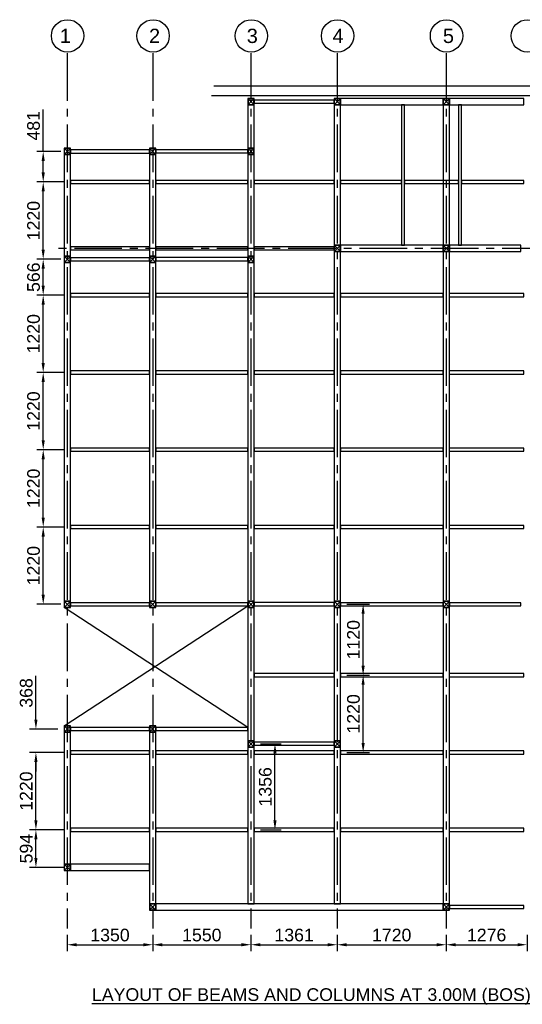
# Model space of a CAD drawing. Header units: inches. Extents: x -1008743 to -388065, y -1380311 to -642022.
# Tile 1 of 85: x -1008716 to -1000785, y -1380311 to -1364771. Entities that reach past the tile are written whole.
import ezdxf

# ---------------------------------------------------------------- set-up
doc = ezdxf.new("R2010")
doc.units = ezdxf.units.IN
doc.header["$LTSCALE"] = 1000
doc.header["$MEASUREMENT"] = 0
doc.header["$PDMODE"] = 35
doc.linetypes.add('CENTER2', pattern=[1.125, 0.75, -0.125, 0.125, -0.125])
doc.styles.add('ARIAL', font='arial.ttf')
doc.styles.add('C-ARIAL', font='arial.ttf')
doc.dimstyles.new('S-50', dxfattribs={"dimtxt": 200, "dimasz": 150, "dimexe": 100, "dimexo": 100, "dimgap": 50, "dimtad": 1, "dimdec": 0, "dimzin": 0, "dimdsep": 46, "dimtxsty": 'ARIAL', "dimblk1": 'ARCHTICK', "dimblk2": 'ARCHTICK', "dimcen": 0.09, "dimdle": 100, "dimclrd": 8, "dimclre": 8, "dimclrt": 6, "dimadec": 0, "dimazin": 0, "dimtfac": 1, "dimtdec": 0, "dimtofl": 0, "dimtmove": 0, "dimatfit": 3, "dimfxl": 1, "dimtolj": 1, "dimtzin": 0, "dimlwd": -1, "dimarcsym": 0})

# ---------------------------------------------------------------- blocks, each defined once
blk = doc.blocks.new('*D508')
at = {"color": 8, "lineweight": -2, "ltscale": 10}
for p, q in [((-482534, -696532), (-482534, -696786)), ((-481184, -696532), (-481184, -696786))]:
    blk.add_line(p, q, dxfattribs=at)
at = {"color": 8, "ltscale": 10}
blk.add_line((-482384, -696686), (-481334, -696686), dxfattribs=at)
for points in [[(-482384, -696661), (-482384, -696711), (-482534, -696686)], [(-481334, -696711), (-481334, -696661), (-481184, -696686)]]:
    blk.add_solid(points, dxfattribs=at)
at = {"layer": 'Defpoints', "color": 0, "ltscale": 10}
for p in [(-482534, -696432), (-481184, -696432), (-481184, -696686)]:
    blk.add_point(p, dxfattribs=at)
at = {"color": 6, "ltscale": 10, "insert": (-481859, -696534), "char_height": 200, "attachment_point": 5, "style": 'ARIAL'}
blk.add_mtext('\\A1;1350', dxfattribs=at)
blk = doc.blocks.new('_ArchTick')
at = {"color": 0, "linetype": 'ByBlock', "const_width": 0.15}
blk.add_lwpolyline([(-0.5, -0.5), (0.5, 0.5)], dxfattribs=at)
blk = doc.blocks.new('*D509')
at = {"color": 8, "lineweight": -2, "ltscale": 10}
for p, q in [((-481184, -696532), (-481184, -696786)), ((-479635, -696532), (-479635, -696786))]:
    blk.add_line(p, q, dxfattribs=at)
at = {"color": 8, "ltscale": 10}
blk.add_line((-481034, -696686), (-479785, -696686), dxfattribs=at)
for points in [[(-481034, -696661), (-481034, -696711), (-481184, -696686)], [(-479785, -696711), (-479785, -696661), (-479635, -696686)]]:
    blk.add_solid(points, dxfattribs=at)
at = {"layer": 'Defpoints', "color": 0, "ltscale": 10}
for p in [(-481184, -696432), (-479635, -696432), (-479635, -696686)]:
    blk.add_point(p, dxfattribs=at)
at = {"color": 6, "ltscale": 10, "insert": (-480410, -696534), "char_height": 200, "attachment_point": 5, "style": 'ARIAL'}
blk.add_mtext('\\A1;1550', dxfattribs=at)
blk = doc.blocks.new('*D510')
at = {"color": 8, "lineweight": -2, "ltscale": 10}
for p, q in [((-479635, -696532), (-479635, -696786)), ((-478274, -696532), (-478274, -696786))]:
    blk.add_line(p, q, dxfattribs=at)
at = {"color": 8, "ltscale": 10}
blk.add_line((-479485, -696686), (-478424, -696686), dxfattribs=at)
for points in [[(-479485, -696661), (-479485, -696711), (-479635, -696686)], [(-478424, -696711), (-478424, -696661), (-478274, -696686)]]:
    blk.add_solid(points, dxfattribs=at)
at = {"layer": 'Defpoints', "color": 0, "ltscale": 10}
for p in [(-479635, -696432), (-478274, -696432), (-478274, -696686)]:
    blk.add_point(p, dxfattribs=at)
at = {"color": 6, "ltscale": 10, "insert": (-478954, -696534), "char_height": 200, "attachment_point": 5, "style": 'ARIAL'}
blk.add_mtext('\\A1;1361', dxfattribs=at)
blk = doc.blocks.new('*D511')
at = {"color": 8, "lineweight": -2, "ltscale": 10}
for p, q in [((-478274, -696532), (-478274, -696786)), ((-476554, -696532), (-476554, -696786))]:
    blk.add_line(p, q, dxfattribs=at)
at = {"color": 8, "ltscale": 10}
blk.add_line((-478124, -696686), (-476704, -696686), dxfattribs=at)
for points in [[(-478124, -696661), (-478124, -696711), (-478274, -696686)], [(-476704, -696711), (-476704, -696661), (-476554, -696686)]]:
    blk.add_solid(points, dxfattribs=at)
at = {"layer": 'Defpoints', "color": 0, "ltscale": 10}
for p in [(-478274, -696432), (-476554, -696432), (-476554, -696686)]:
    blk.add_point(p, dxfattribs=at)
at = {"color": 6, "ltscale": 10, "insert": (-477414, -696534), "char_height": 200, "attachment_point": 5, "style": 'ARIAL'}
blk.add_mtext('\\A1;1720', dxfattribs=at)
blk = doc.blocks.new('*D512')
at = {"color": 8, "lineweight": -2, "ltscale": 10}
for p, q in [((-476554, -696532), (-476554, -696786)), ((-475278, -696532), (-475278, -696786))]:
    blk.add_line(p, q, dxfattribs=at)
at = {"color": 8, "ltscale": 10}
blk.add_line((-476404, -696686), (-475428, -696686), dxfattribs=at)
for points in [[(-476404, -696661), (-476404, -696711), (-476554, -696686)], [(-475428, -696711), (-475428, -696661), (-475278, -696686)]]:
    blk.add_solid(points, dxfattribs=at)
at = {"layer": 'Defpoints', "color": 0, "ltscale": 10}
for p in [(-476554, -696432), (-475278, -696432), (-475278, -696686)]:
    blk.add_point(p, dxfattribs=at)
at = {"color": 6, "ltscale": 10, "insert": (-475916, -696534), "char_height": 200, "attachment_point": 5, "style": 'ARIAL'}
blk.add_mtext('\\A1;1276', dxfattribs=at)
blk = doc.blocks.new('*D517')
at = {"color": 8, "lineweight": -2, "ltscale": 10}
for p, q in [((-482584, -694872), (-483128, -694872)), ((-482584, -695466), (-483128, -695466))]:
    blk.add_line(p, q, dxfattribs=at)
at = {"color": 8, "ltscale": 10}
blk.add_line((-483028, -695316), (-483028, -695022), dxfattribs=at)
for points in [[(-483003, -695022), (-483053, -695022), (-483028, -694872)], [(-483053, -695316), (-483003, -695316), (-483028, -695466)]]:
    blk.add_solid(points, dxfattribs=at)
at = {"layer": 'Defpoints', "color": 0, "ltscale": 10}
for p in [(-483028, -694872), (-482484, -694872), (-482484, -695466)]:
    blk.add_point(p, dxfattribs=at)
at = {"color": 6, "ltscale": 10, "insert": (-483180, -695169), "char_height": 200, "attachment_point": 5, "rotation": 90, "style": 'ARIAL'}
blk.add_mtext('\\A1;594', dxfattribs=at)
blk = doc.blocks.new('*D518')
at = {"color": 8, "lineweight": -2, "ltscale": 10}
for p, q in [((-482584, -693651), (-483128, -693651)), ((-482584, -694872), (-483128, -694872))]:
    blk.add_line(p, q, dxfattribs=at)
at = {"color": 8, "ltscale": 10}
blk.add_line((-483028, -694722), (-483028, -693801), dxfattribs=at)
for points in [[(-483003, -693801), (-483053, -693801), (-483028, -693651)], [(-483053, -694722), (-483003, -694722), (-483028, -694872)]]:
    blk.add_solid(points, dxfattribs=at)
at = {"layer": 'Defpoints', "color": 0, "ltscale": 10}
for p in [(-483028, -693651), (-482484, -693651), (-482484, -694872)]:
    blk.add_point(p, dxfattribs=at)
at = {"color": 6, "ltscale": 10, "insert": (-483180, -694262), "char_height": 200, "attachment_point": 5, "rotation": 90, "style": 'ARIAL'}
blk.add_mtext('\\A1;1220', dxfattribs=at)
blk = doc.blocks.new('*D519')
at = {"color": 8, "ltscale": 10}
for p, q in [((-483028, -693133), (-483028, -692441)), ((-483028, -693801), (-483028, -693951))]:
    blk.add_line(p, q, dxfattribs=at)
at = {"color": 8, "lineweight": -2, "ltscale": 10}
for p, q in [((-482684, -693283), (-483128, -693283)), ((-482584, -693651), (-483128, -693651))]:
    blk.add_line(p, q, dxfattribs=at)
at = {"color": 8, "ltscale": 10}
for points in [[(-483053, -693133), (-483003, -693133), (-483028, -693283)], [(-483003, -693801), (-483053, -693801), (-483028, -693651)]]:
    blk.add_solid(points, dxfattribs=at)
at = {"layer": 'Defpoints', "color": 0, "ltscale": 10}
for p in [(-483028, -693283), (-482584, -693283), (-482484, -693651)]:
    blk.add_point(p, dxfattribs=at)
at = {"color": 6, "ltscale": 10, "insert": (-483180, -692712), "char_height": 200, "attachment_point": 5, "rotation": 90, "style": 'ARIAL'}
blk.add_mtext('\\A1;368', dxfattribs=at)
blk = doc.blocks.new('*D520')
at = {"color": 8, "lineweight": -2, "ltscale": 10}
for p, q in [((-482584, -690093), (-483013, -690093)), ((-482634, -691313), (-483013, -691313))]:
    blk.add_line(p, q, dxfattribs=at)
at = {"color": 8, "ltscale": 10}
blk.add_line((-482913, -691163), (-482913, -690243), dxfattribs=at)
for points in [[(-482888, -690243), (-482938, -690243), (-482913, -690093)], [(-482938, -691163), (-482888, -691163), (-482913, -691313)]]:
    blk.add_solid(points, dxfattribs=at)
at = {"layer": 'Defpoints', "color": 0, "ltscale": 10}
for p in [(-482913, -690093), (-482484, -690093), (-482534, -691313)]:
    blk.add_point(p, dxfattribs=at)
at = {"color": 6, "ltscale": 10, "insert": (-483065, -690703), "char_height": 200, "attachment_point": 5, "rotation": 90, "style": 'ARIAL'}
blk.add_mtext('\\A1;1220', dxfattribs=at)
blk = doc.blocks.new('*D521')
at = {"color": 8, "lineweight": -2, "ltscale": 10}
for p, q in [((-482584, -688873), (-483013, -688873)), ((-482584, -690093), (-483013, -690093))]:
    blk.add_line(p, q, dxfattribs=at)
at = {"color": 8, "ltscale": 10}
blk.add_line((-482913, -689943), (-482913, -689023), dxfattribs=at)
for points in [[(-482888, -689023), (-482938, -689023), (-482913, -688873)], [(-482938, -689943), (-482888, -689943), (-482913, -690093)]]:
    blk.add_solid(points, dxfattribs=at)
at = {"layer": 'Defpoints', "color": 0, "ltscale": 10}
for p in [(-482913, -688873), (-482484, -688873), (-482484, -690093)]:
    blk.add_point(p, dxfattribs=at)
at = {"color": 6, "ltscale": 10, "insert": (-483065, -689483), "char_height": 200, "attachment_point": 5, "rotation": 90, "style": 'ARIAL'}
blk.add_mtext('\\A1;1220', dxfattribs=at)
blk = doc.blocks.new('*D522')
at = {"color": 8, "lineweight": -2, "ltscale": 10}
for p, q in [((-482584, -687653), (-483013, -687653)), ((-482584, -688873), (-483013, -688873))]:
    blk.add_line(p, q, dxfattribs=at)
at = {"color": 8, "ltscale": 10}
blk.add_line((-482913, -688723), (-482913, -687803), dxfattribs=at)
for points in [[(-482888, -687803), (-482938, -687803), (-482913, -687653)], [(-482938, -688723), (-482888, -688723), (-482913, -688873)]]:
    blk.add_solid(points, dxfattribs=at)
at = {"layer": 'Defpoints', "color": 0, "ltscale": 10}
for p in [(-482913, -687653), (-482484, -687653), (-482484, -688873)]:
    blk.add_point(p, dxfattribs=at)
at = {"color": 6, "ltscale": 10, "insert": (-483065, -688263), "char_height": 200, "attachment_point": 5, "rotation": 90, "style": 'ARIAL'}
blk.add_mtext('\\A1;1220', dxfattribs=at)
blk = doc.blocks.new('*D523')
at = {"color": 8, "lineweight": -2, "ltscale": 10}
for p, q in [((-482584, -686433), (-483013, -686433)), ((-482584, -687653), (-483013, -687653))]:
    blk.add_line(p, q, dxfattribs=at)
at = {"color": 8, "ltscale": 10}
blk.add_line((-482913, -687503), (-482913, -686583), dxfattribs=at)
for points in [[(-482888, -686583), (-482938, -686583), (-482913, -686433)], [(-482938, -687503), (-482888, -687503), (-482913, -687653)]]:
    blk.add_solid(points, dxfattribs=at)
at = {"layer": 'Defpoints', "color": 0, "ltscale": 10}
for p in [(-482913, -686433), (-482484, -686433), (-482484, -687653)]:
    blk.add_point(p, dxfattribs=at)
at = {"color": 6, "ltscale": 10, "insert": (-483065, -687043), "char_height": 200, "attachment_point": 5, "rotation": 90, "style": 'ARIAL'}
blk.add_mtext('\\A1;1220', dxfattribs=at)
blk = doc.blocks.new('*D524')
at = {"color": 8, "lineweight": -2, "ltscale": 10}
for p, q in [((-482634, -685867), (-483013, -685867)), ((-482584, -686433), (-483013, -686433))]:
    blk.add_line(p, q, dxfattribs=at)
at = {"color": 8, "ltscale": 10}
blk.add_line((-482913, -686283), (-482913, -686017), dxfattribs=at)
for points in [[(-482888, -686017), (-482938, -686017), (-482913, -685867)], [(-482938, -686283), (-482888, -686283), (-482913, -686433)]]:
    blk.add_solid(points, dxfattribs=at)
at = {"layer": 'Defpoints', "color": 0, "ltscale": 10}
for p in [(-482913, -685867), (-482534, -685867), (-482484, -686433)]:
    blk.add_point(p, dxfattribs=at)
at = {"color": 6, "ltscale": 10, "insert": (-483065, -686150), "char_height": 200, "attachment_point": 5, "rotation": 90, "style": 'ARIAL'}
blk.add_mtext('\\A1;566', dxfattribs=at)
blk = doc.blocks.new('*D525')
at = {"color": 8, "lineweight": -2, "ltscale": 10}
for p, q in [((-482584, -684647), (-483013, -684647)), ((-482634, -685867), (-483013, -685867))]:
    blk.add_line(p, q, dxfattribs=at)
at = {"color": 8, "ltscale": 10}
blk.add_line((-482913, -685717), (-482913, -684797), dxfattribs=at)
for points in [[(-482888, -684797), (-482938, -684797), (-482913, -684647)], [(-482938, -685717), (-482888, -685717), (-482913, -685867)]]:
    blk.add_solid(points, dxfattribs=at)
at = {"layer": 'Defpoints', "color": 0, "ltscale": 10}
for p in [(-482913, -684647), (-482484, -684647), (-482534, -685867)]:
    blk.add_point(p, dxfattribs=at)
at = {"color": 6, "ltscale": 10, "insert": (-483065, -685257), "char_height": 200, "attachment_point": 5, "rotation": 90, "style": 'ARIAL'}
blk.add_mtext('\\A1;1220', dxfattribs=at)
blk = doc.blocks.new('*D526')
at = {"color": 8, "ltscale": 10}
for p, q in [((-482913, -684166), (-482913, -683505)), ((-482913, -684497), (-482913, -684316))]:
    blk.add_line(p, q, dxfattribs=at)
at = {"color": 8, "lineweight": -2, "ltscale": 10}
for p, q in [((-482634, -684166), (-483013, -684166)), ((-482584, -684647), (-483013, -684647))]:
    blk.add_line(p, q, dxfattribs=at)
at = {"color": 8, "ltscale": 10}
for points in [[(-482888, -684316), (-482938, -684316), (-482913, -684166)], [(-482938, -684497), (-482888, -684497), (-482913, -684647)]]:
    blk.add_solid(points, dxfattribs=at)
at = {"layer": 'Defpoints', "color": 0, "ltscale": 10}
for p in [(-482913, -684166), (-482534, -684166), (-482484, -684647)]:
    blk.add_point(p, dxfattribs=at)
at = {"color": 6, "ltscale": 10, "insert": (-483065, -683760), "char_height": 200, "attachment_point": 5, "rotation": 90, "style": 'ARIAL'}
blk.add_mtext('\\A1;481', dxfattribs=at)
blk = doc.blocks.new('*D527')
at = {"color": 8, "lineweight": -2, "ltscale": 10}
for p, q in [((-478124, -692432), (-477765, -692432)), ((-478124, -693652), (-477765, -693652))]:
    blk.add_line(p, q, dxfattribs=at)
at = {"color": 8, "ltscale": 10}
blk.add_line((-477865, -693502), (-477865, -692582), dxfattribs=at)
for points in [[(-477840, -692582), (-477890, -692582), (-477865, -692432)], [(-477890, -693502), (-477840, -693502), (-477865, -693652)]]:
    blk.add_solid(points, dxfattribs=at)
at = {"layer": 'Defpoints', "color": 0, "ltscale": 10}
for p in [(-478224, -692432), (-477865, -692432), (-478224, -693652)]:
    blk.add_point(p, dxfattribs=at)
at = {"color": 6, "ltscale": 10, "insert": (-478017, -693042), "char_height": 200, "attachment_point": 5, "rotation": 90, "style": 'ARIAL'}
blk.add_mtext('\\A1;1220', dxfattribs=at)
blk = doc.blocks.new('*D529')
at = {"color": 8, "lineweight": -2, "ltscale": 10}
for p, q in [((-478124, -691312), (-477765, -691312)), ((-478124, -692432), (-477765, -692432))]:
    blk.add_line(p, q, dxfattribs=at)
at = {"color": 8, "ltscale": 10}
blk.add_line((-477865, -692282), (-477865, -691462), dxfattribs=at)
for points in [[(-477840, -691462), (-477890, -691462), (-477865, -691312)], [(-477890, -692282), (-477840, -692282), (-477865, -692432)]]:
    blk.add_solid(points, dxfattribs=at)
at = {"layer": 'Defpoints', "color": 0, "ltscale": 10}
for p in [(-478224, -691312), (-477865, -691312), (-478224, -692432)]:
    blk.add_point(p, dxfattribs=at)
at = {"color": 6, "ltscale": 10, "insert": (-478017, -691872), "char_height": 200, "attachment_point": 5, "rotation": 90, "style": 'ARIAL'}
blk.add_mtext('\\A1;1120', dxfattribs=at)
blk = doc.blocks.new('*D531')
at = {"color": 8, "lineweight": -2, "ltscale": 10}
for p, q in [((-479485, -693516), (-479156, -693516)), ((-479485, -694872), (-479156, -694872))]:
    blk.add_line(p, q, dxfattribs=at)
at = {"color": 8, "ltscale": 10}
blk.add_line((-479256, -694722), (-479256, -693666), dxfattribs=at)
for points in [[(-479231, -693666), (-479281, -693666), (-479256, -693516)], [(-479281, -694722), (-479231, -694722), (-479256, -694872)]]:
    blk.add_solid(points, dxfattribs=at)
at = {"layer": 'Defpoints', "color": 0, "ltscale": 10}
for p in [(-479585, -693516), (-479256, -693516), (-479585, -694872)]:
    blk.add_point(p, dxfattribs=at)
at = {"color": 6, "ltscale": 10, "insert": (-479408, -694194), "char_height": 200, "attachment_point": 5, "rotation": 90, "style": 'ARIAL'}
blk.add_mtext('\\A1;1356', dxfattribs=at)
blk = doc.blocks.new('latout')
at = {"color": 252, "linetype": 'CENTER2'}
for p, q in [((-14355.3, 13525.7), (-14355.3, -289.9)), ((-13005.2, 13525.7), (-13005.2, -289.9)), ((-11455.6, 13525.7), (-11455.6, -289.9)), ((-10094.9, 13525.7), (-10094.9, -289.9)), ((-8375, 13525.7), (-8375, -289.9)), ((1132.6, 10447), (-14586.6, 10447))]:
    blk.add_line(p, q, dxfattribs=at)
at = {"ltscale": 10}
for p, q in [((-12040.8, 13009.7), (197.2, 13009.7)), ((-12076.7, 12859.7), (50, 12859.7)), ((-11505.6, 12709.7), (-11405.6, 12809.7)), ((-11405.6, 12709.7), (-11505.6, 12809.7)), ((-10144.9, 12709.7), (-10044.9, 12809.7)), ((-10044.9, 12709.7), (-10144.9, 12809.7)), ((-8425, 12709.7), (-8325, 12809.7)), ((-8325, 12709.7), (-8425, 12809.7)), ((-14405.3, 11925.6), (-14305.3, 12025.6)), ((-14305.3, 11925.6), (-14405.3, 12025.6)), ((-13055.2, 11925.6), (-12955.2, 12025.6)), ((-12955.2, 11925.6), (-13055.2, 12025.6)), ((-11505.6, 11925.6), (-11405.6, 12025.6)), ((-11405.6, 11925.6), (-11505.6, 12025.6)), ((-10144.9, 10397), (-10044.9, 10497)), ((-10044.9, 10397), (-10144.9, 10497)), ((-8425, 10397), (-8325, 10497)), ((-8325, 10397), (-8425, 10497)), ((-14405.3, 10224.7), (-14305.3, 10324.7)), ((-14305.3, 10224.7), (-14405.3, 10324.7)), ((-13055.2, 10224.7), (-12955.2, 10324.7)), ((-12955.2, 10224.7), (-13055.2, 10324.7)), ((-11505.6, 10224.7), (-11405.6, 10324.7)), ((-11405.6, 10224.7), (-11505.6, 10324.7)), ((-14405.3, 4778.5), (-14305.3, 4878.5)), ((-14305.3, 4778.5), (-14405.3, 4878.5)), ((-13055.2, 4780), (-12955.2, 4880)), ((-12955.2, 4780), (-13055.2, 4880)), ((-11505.6, 4780), (-11405.6, 4880)), ((-11405.6, 4780), (-11505.6, 4880)), ((-10144.9, 4780), (-10044.9, 4880)), ((-10044.9, 4780), (-10144.9, 4880)), ((-8425, 4780), (-8325, 4880)), ((-8325, 4780), (-8425, 4880)), ((-14405.3, 2908.7), (-11505.6, 4805.9)), ((-11505.6, 2884.2), (-14405.3, 4778.5)), ((-14405.3, 2808.7), (-14305.3, 2908.7)), ((-14305.3, 2808.7), (-14405.3, 2908.7)), ((-13055.2, 2808.7), (-12955.2, 2908.7)), ((-12955.2, 2808.7), (-13055.2, 2908.7)), ((-11505.6, 2575.7), (-11405.6, 2675.7)), ((-11405.6, 2575.7), (-11505.6, 2675.7)), ((-10144.9, 2575.7), (-10044.9, 2675.7)), ((-10044.9, 2575.7), (-10144.9, 2675.7)), ((-14405.3, 626), (-14305.3, 726)), ((-14305.3, 626), (-14405.3, 726)), ((-13055.2, 0.3), (-12955.2, 100.3)), ((-12955.2, 0.3), (-13055.2, 100.3)), ((-8425.2, 0.3), (-8325.2, 100.3)), ((-8325.2, 0.3), (-8425.2, 100.3))]:
    blk.add_line(p, q, dxfattribs=at)
at = {"color": 4, "ltscale": 10}
for points in [[(-11505.6, 12709.7), (-11405.6, 12709.7), (-11405.6, 12809.7), (-11505.6, 12809.7)], [(-11501.6, 12713.7), (-11409.6, 12713.7), (-11409.6, 12805.7), (-11501.6, 12805.7)], [(-10144.9, 12709.7), (-10044.9, 12709.7), (-10044.9, 12809.7), (-10144.9, 12809.7)], [(-10140.9, 12713.7), (-10048.9, 12713.7), (-10048.9, 12805.7), (-10140.9, 12805.7)], [(-8425, 12709.7), (-8325, 12709.7), (-8325, 12809.7), (-8425, 12809.7)], [(-8421, 12713.7), (-8329, 12713.7), (-8329, 12805.7), (-8421, 12805.7)], [(-14405.3, 11925.6), (-14305.3, 11925.6), (-14305.3, 12025.6), (-14405.3, 12025.6)], [(-14401.3, 11929.6), (-14309.3, 11929.6), (-14309.3, 12021.6), (-14401.3, 12021.6)], [(-13055.2, 11925.6), (-12955.2, 11925.6), (-12955.2, 12025.6), (-13055.2, 12025.6)], [(-13051.2, 11929.6), (-12959.2, 11929.6), (-12959.2, 12021.6), (-13051.2, 12021.6)], [(-11505.6, 11925.6), (-11405.6, 11925.6), (-11405.6, 12025.6), (-11505.6, 12025.6)], [(-11501.6, 11929.6), (-11409.6, 11929.6), (-11409.6, 12021.6), (-11501.6, 12021.6)], [(-10144.9, 10397), (-10044.9, 10397), (-10044.9, 10497), (-10144.9, 10497)], [(-10140.9, 10401), (-10048.9, 10401), (-10048.9, 10493), (-10140.9, 10493)], [(-8425, 10397), (-8325, 10397), (-8325, 10497), (-8425, 10497)], [(-8421, 10401), (-8329, 10401), (-8329, 10493), (-8421, 10493)], [(-14405.3, 10224.7), (-14305.3, 10224.7), (-14305.3, 10324.7), (-14405.3, 10324.7)], [(-14401.3, 10228.7), (-14309.3, 10228.7), (-14309.3, 10320.7), (-14401.3, 10320.7)], [(-13055.2, 10224.7), (-12955.2, 10224.7), (-12955.2, 10324.7), (-13055.2, 10324.7)], [(-13051.2, 10228.7), (-12959.2, 10228.7), (-12959.2, 10320.7), (-13051.2, 10320.7)], [(-11505.6, 10224.7), (-11405.6, 10224.7), (-11405.6, 10324.7), (-11505.6, 10324.7)], [(-11501.6, 10228.7), (-11409.6, 10228.7), (-11409.6, 10320.7), (-11501.6, 10320.7)], [(-14405.3, 4778.5), (-14305.3, 4778.5), (-14305.3, 4878.5), (-14405.3, 4878.5)], [(-14401.3, 4782.5), (-14309.3, 4782.5), (-14309.3, 4874.5), (-14401.3, 4874.5)], [(-13055.2, 4780), (-12955.2, 4780), (-12955.2, 4880), (-13055.2, 4880)], [(-13051.2, 4784), (-12959.2, 4784), (-12959.2, 4876), (-13051.2, 4876)], [(-11505.6, 4780), (-11405.6, 4780), (-11405.6, 4880), (-11505.6, 4880)], [(-11501.6, 4784), (-11409.6, 4784), (-11409.6, 4876), (-11501.6, 4876)], [(-10144.9, 4780), (-10044.9, 4780), (-10044.9, 4880), (-10144.9, 4880)], [(-10140.9, 4784), (-10048.9, 4784), (-10048.9, 4876), (-10140.9, 4876)], [(-8425, 4780), (-8325, 4780), (-8325, 4880), (-8425, 4880)], [(-8421, 4784), (-8329, 4784), (-8329, 4876), (-8421, 4876)], [(-14405.3, 2808.7), (-14305.3, 2808.7), (-14305.3, 2908.7), (-14405.3, 2908.7)], [(-14401.3, 2812.7), (-14309.3, 2812.7), (-14309.3, 2904.7), (-14401.3, 2904.7)], [(-13055.2, 2808.7), (-12955.2, 2808.7), (-12955.2, 2908.7), (-13055.2, 2908.7)], [(-13051.2, 2812.7), (-12959.2, 2812.7), (-12959.2, 2904.7), (-13051.2, 2904.7)], [(-11505.6, 2575.7), (-11405.6, 2575.7), (-11405.6, 2675.7), (-11505.6, 2675.7)], [(-11501.6, 2579.7), (-11409.6, 2579.7), (-11409.6, 2671.7), (-11501.6, 2671.7)], [(-10144.9, 2575.7), (-10044.9, 2575.7), (-10044.9, 2675.7), (-10144.9, 2675.7)], [(-10140.9, 2579.7), (-10048.9, 2579.7), (-10048.9, 2671.7), (-10140.9, 2671.7)], [(-14405.3, 626), (-14305.3, 626), (-14305.3, 726), (-14405.3, 726)], [(-14401.3, 630), (-14309.3, 630), (-14309.3, 722), (-14401.3, 722)], [(-13055.2, 0.3), (-12955.2, 0.3), (-12955.2, 100.3), (-13055.2, 100.3)], [(-13051.2, 4.3), (-12959.2, 4.3), (-12959.2, 96.3), (-13051.2, 96.3)], [(-8425.2, 0.3), (-8325.2, 0.3), (-8325.2, 100.3), (-8425.2, 100.3)], [(-8421.2, 4.3), (-8329.2, 4.3), (-8329.2, 96.3), (-8421.2, 96.3)]]:
    blk.add_lwpolyline(points, close=True, dxfattribs=at)
at = {"color": 6, "ltscale": 10}
for points in [[(-11405.6, 12737.3), (-10144.9, 12737.2), (-10144.9, 12785.2), (-11405.6, 12785.3)], [(-9033.4, 10497), (-9033.3, 12709.7), (-9081.3, 12709.7), (-9081.4, 10497)], [(-8133.4, 10497), (-8133.3, 12709.7), (-8181.3, 12709.7), (-8181.4, 10497)], [(-14305.3, 11951.6), (-13055.2, 11951.5), (-13055.2, 11999.5), (-14305.3, 11999.6)], [(-12955.2, 11953.2), (-11505.6, 11953.1), (-11505.6, 12001.1), (-12955.2, 12001.2)], [(-14305.3, 10250.7), (-13055.2, 10250.7), (-13055.2, 10298.7), (-14305.3, 10298.7)], [(-12955.2, 10252.3), (-11505.6, 10252.2), (-11505.6, 10300.2), (-12955.2, 10300.3)], [(-14305.3, 4804.5), (-13055.2, 4804.4), (-13055.2, 4852.4), (-14305.3, 4852.5)], [(-12955.2, 4806), (-11505.6, 4805.9), (-11505.6, 4853.9), (-12955.2, 4854)], [(-10044.9, 4806), (-8425, 4805.9), (-8425, 4853.9), (-10044.9, 4854)], [(-8325, 4806), (-7198.5, 4806), (-7198.5, 4854), (-8325, 4854)], [(-14305.3, 2834.7), (-13055.2, 2834.6), (-13055.2, 2882.6), (-14305.3, 2882.7)], [(-12955.2, 2836.2), (-11505.6, 2836.2), (-11505.6, 2884.2), (-12955.2, 2884.2)], [(-11405.6, 2603.3), (-10144.9, 2603.2), (-10144.9, 2651.2), (-11405.6, 2651.3)], [(-8325.2, 26.3), (-7149, 26.3), (-7149, 74.3), (-8325.2, 74.3)]]:
    blk.add_lwpolyline(points, close=True, dxfattribs=at)
at = {"color": 3, "ltscale": 10}
for points in [[(-10044.9, 12709.7), (-8425, 12709.7), (-8425, 12809.7), (-10044.9, 12809.7)], [(-8325, 12709.7), (-7149, 12709.7), (-7149, 12809.7), (-8325, 12809.7)], [(-11405.6, 12025.6), (-11405.6, 12709.7), (-11505.6, 12709.7), (-11505.6, 12025.6)], [(-10044.9, 10497), (-10044.9, 12709.7), (-10144.9, 12709.7), (-10144.9, 10497)], [(-8325, 10497), (-8325, 12709.7), (-8425, 12709.7), (-8425, 10497)], [(-14305.3, 10324.7), (-14305.3, 11925.6), (-14405.3, 11925.6), (-14405.3, 10324.7)], [(-12955.2, 10324.7), (-12955.2, 11925.6), (-13055.2, 11925.6), (-13055.2, 10324.7)], [(-11405.6, 10324.7), (-11405.6, 11925.6), (-11505.6, 11925.6), (-11505.6, 10324.7)], [(-10044.9, 10397), (-8425, 10397), (-8425, 10497), (-10044.9, 10497)], [(-8325, 10397), (-7198.5, 10397), (-7198.5, 10497), (-8325, 10497)], [(-10044.9, 4880), (-10044.9, 10397), (-10144.9, 10397), (-10144.9, 4880)], [(-8325, 4880), (-8325, 10397), (-8425, 10397), (-8425, 4880)], [(-14305.3, 4878.5), (-14305.3, 10224.7), (-14405.3, 10224.7), (-14405.3, 4878.5)], [(-12955.2, 4880), (-12955, 10224.7), (-13055, 10224.7), (-13055.2, 4880)], [(-11405.6, 4880), (-11405.4, 10224.7), (-11505.4, 10224.7), (-11505.6, 4880)], [(-11405.6, 2675.7), (-11405.6, 4780), (-11505.6, 4780), (-11505.6, 2675.7)], [(-10044.9, 2675.7), (-10044.9, 4780), (-10144.9, 4780), (-10144.9, 2675.7)], [(-8325, 100.3), (-8325, 4780), (-8425, 4780), (-8425, 100.3)], [(-14305.3, 726), (-14305.3, 2808.7), (-14405.3, 2808.7), (-14405.3, 726)], [(-12955.2, 100.3), (-12955.2, 2808.7), (-13055.2, 2808.7), (-13055.2, 100.3)], [(-11405.6, 100.3), (-11405.6, 2575.7), (-11505.6, 2575.7), (-11505.6, 100.3)], [(-10044.9, 100.3), (-10044.9, 2575.7), (-10144.9, 2575.7), (-10144.9, 100.3)], [(-14305.3, 626), (-13055.2, 626), (-13055.2, 726), (-14305.3, 726)], [(-12955.2, 0.3), (-8425.2, 0.3), (-8425.2, 100.3), (-12955.2, 100.3)]]:
    blk.add_lwpolyline(points, close=True, dxfattribs=at)
at = {"color": 30, "ltscale": 10}
for points in [[(-14305.3, 11469.7), (-13055.2, 11469.7), (-13055.2, 11519.7), (-14305.3, 11519.7)], [(-12955.2, 11469.7), (-11505.6, 11469.7), (-11505.6, 11519.7), (-12955.2, 11519.7)], [(-11405.5, 11469.7), (-10145, 11469.6), (-10145, 11519.6), (-11405.5, 11519.7)], [(-10044.9, 11469.7), (-9081.4, 11469.7), (-9081.4, 11519.7), (-10044.9, 11519.7)], [(-9033.4, 11469.7), (-8181.4, 11469.6), (-8181.4, 11519.6), (-9033.4, 11519.7)], [(-8133.4, 11469.7), (-7149, 11469.6), (-7149, 11519.6), (-8133.4, 11519.7)], [(-14305.3, 10422), (-13055.2, 10422), (-13055.2, 10472), (-14305.3, 10472)], [(-12955.2, 10422), (-11505.6, 10422), (-11505.6, 10472), (-12955.2, 10472)], [(-11405.6, 10422), (-10144.9, 10421.9), (-10144.9, 10471.9), (-11405.6, 10472)], [(-14305.3, 9683.5), (-13055.2, 9683.4), (-13055.2, 9733.4), (-14305.3, 9733.5)], [(-12955.2, 9683.5), (-11505.6, 9683.4), (-11505.6, 9733.4), (-12955.2, 9733.5)], [(-11405.5, 9683.4), (-10145, 9683.4), (-10145, 9733.4), (-11405.5, 9733.4)], [(-10045, 9683.3), (-8425, 9683.2), (-8425, 9733.2), (-10045, 9733.3)], [(-8325.3, 9683.3), (-7149, 9683.2), (-7149, 9733.2), (-8325.3, 9733.3)], [(-14305.3, 8463.5), (-13055.2, 8463.4), (-13055.2, 8513.4), (-14305.3, 8513.5)], [(-12955.2, 8463.5), (-11505.6, 8463.4), (-11505.6, 8513.4), (-12955.2, 8513.5)], [(-11405.5, 8463.4), (-10145, 8463.4), (-10145, 8513.4), (-11405.5, 8513.4)], [(-10045, 8463.3), (-8425, 8463.2), (-8425, 8513.2), (-10045, 8513.3)], [(-8325.3, 8463.3), (-7149, 8463.2), (-7149, 8513.2), (-8325.3, 8513.3)], [(-14305.3, 7243.5), (-13055.2, 7243.4), (-13055.2, 7293.4), (-14305.3, 7293.5)], [(-12955.2, 7243.5), (-11505.6, 7243.4), (-11505.6, 7293.4), (-12955.2, 7293.5)], [(-11405.5, 7243.4), (-10145, 7243.4), (-10145, 7293.4), (-11405.5, 7293.4)], [(-10045, 7243.3), (-8425, 7243.2), (-8425, 7293.2), (-10045, 7293.3)], [(-8325.3, 7243.3), (-7149, 7243.2), (-7149, 7293.2), (-8325.3, 7293.3)], [(-14305.3, 6023.5), (-13055.2, 6023.4), (-13055.2, 6073.4), (-14305.3, 6073.5)], [(-12955.2, 6023.5), (-11505.6, 6023.4), (-11505.6, 6073.4), (-12955.2, 6073.5)], [(-11405.5, 6023.4), (-10145, 6023.4), (-10145, 6073.4), (-11405.5, 6073.4)], [(-10045, 6023.3), (-8425, 6023.2), (-8425, 6073.2), (-10045, 6073.3)], [(-8325.3, 6023.3), (-7149, 6023.2), (-7149, 6073.2), (-8325.3, 6073.3)], [(-11405.6, 4805), (-10145.1, 4805), (-10145.1, 4855), (-11405.6, 4855)], [(-11405.6, 3685.3), (-10145, 3685.2), (-10145, 3735.2), (-11405.6, 3735.3)], [(-10045, 3685.2), (-8425, 3685.2), (-8425, 3735.2), (-10045, 3735.2)], [(-8325.3, 3685.2), (-7149, 3685.2), (-7149, 3735.2), (-8325.3, 3735.2)], [(-14305.3, 2465.3), (-13055.2, 2465.3), (-13055.2, 2515.3), (-14305.3, 2515.3)], [(-12955.2, 2465.3), (-11505.6, 2465.3), (-11505.6, 2515.3), (-12955.2, 2515.3)], [(-11405.6, 2465.3), (-10144.9, 2465.3), (-10144.9, 2515.3), (-11405.6, 2515.3)], [(-10045, 2465.2), (-8425, 2465.2), (-8425, 2515.2), (-10045, 2515.2)], [(-8325.3, 2465.2), (-7149, 2465.2), (-7149, 2515.2), (-8325.3, 2515.2)], [(-14305.3, 1245), (-13055.2, 1245), (-13055.2, 1295), (-14305.3, 1295)], [(-12955.2, 1245), (-11505.6, 1245), (-11505.6, 1295), (-12955.2, 1295)], [(-11405.6, 1244.9), (-10145, 1244.9), (-10145, 1294.9), (-11405.6, 1294.9)], [(-10045, 1244.9), (-8425, 1244.9), (-8425, 1294.9), (-10045, 1294.9)], [(-8325.3, 1244.9), (-7149, 1244.9), (-7149, 1294.9), (-8325.3, 1294.9)]]:
    blk.add_lwpolyline(points, close=True, dxfattribs=at)
for centre in [(-14349.8, 13800.1), (-12999.7, 13800.1), (-11450.1, 13800.1), (-10089.4, 13800.1), (-8369.5, 13800.1), (-7093.5, 13800.1)]:
    blk.add_circle(centre, 255.6)
at = {"color": 3, "style": 'C-ARIAL'}
for s, p in [('1', (-14472.3, 13687.9)), ('2', (-13064.1, 13687.9)), ('3', (-11521.8, 13687.9)), ('4', (-10168.3, 13687.9)), ('5', (-8426.7, 13687.9))]:
    blk.add_text(s, height=225, dxfattribs=at).set_placement(p)
at = {"linetype": 'Continuous', "insert": (-13963.9, -1231), "char_height": 350, "attachment_point": 1, "style": 'C-ARIAL'}
blk.add_mtext('{\\H0.571429x;\\L\\C7;LAYOUT OF BEAMS AND COLUMNS AT 3.00M (BOS) FROM FLOOR SSL LEVEL}', dxfattribs=at)
at = {"ltscale": 10}
for base, p1, p2, picture, middle in [((-14733.4, 11975.6), (-14305.3, 11494.7), (-14355.3, 11975.6), '*D526', (-14885.5, 12381.3)), ((-14733.4, 11494.7), (-14355.3, 10274.7), (-14305.3, 11494.7), '*D525', (-14885.5, 10884.7)), ((-14733.4, 10274.7), (-14305.3, 9708.5), (-14355.3, 10274.7), '*D524', (-14885.5, 9991.6)), ((-14733.4, 9708.5), (-14305.3, 8488.5), (-14305.3, 9708.5), '*D523', (-14885.5, 9098.5)), ((-14733.4, 8488.5), (-14305.3, 7268.5), (-14305.3, 8488.5), '*D522', (-14885.5, 7878.5)), ((-14733.4, 7268.5), (-14305.3, 6048.5), (-14305.3, 7268.5), '*D521', (-14885.5, 6658.5)), ((-14733.4, 6048.5), (-14355.3, 4828.5), (-14305.3, 6048.5), '*D520', (-14885.5, 5438.5)), ((-9686, 4830), (-10045, 3710.2), (-10044.9, 4830), '*D529', (-9838.2, 4270.1)), ((-14849, 2858.7), (-14305.3, 2490.3), (-14405.3, 2858.7), '*D519', (-15001.2, 3429.8)), ((-9686, 3710.2), (-10045, 2490.2), (-10045, 3710.2), '*D527', (-9838.2, 3100.2)), ((-14849, 2490.3), (-14305.3, 1270), (-14305.3, 2490.3), '*D518', (-15001.2, 1880.2)), ((-11076.6, 2625.7), (-11405.6, 1269.9), (-11405.6, 2625.7), '*D531', (-11228.7, 1947.8)), ((-14849, 1270), (-14305.3, 676), (-14305.3, 1270), '*D517', (-15001.2, 973))]:
    dim = blk.add_linear_dim(base=base, p1=p1, p2=p2, angle=90, dimstyle='S-50', dxfattribs=at)
    dim.commit()
    dim.dimension.update_dxf_attribs({"geometry": picture, "text_midpoint": middle, "insert": (468179.2, 696141.7)})
for base, p1, p2, picture, middle in [((-13005.2, -544.7), (-14355.3, -289.9), (-13005.2, -289.9), '*D508', (-13680.2, -392.6)), ((-11455.6, -544.7), (-13005.2, -289.9), (-11455.6, -289.9), '*D509', (-12230.4, -392.6)), ((-10094.9, -544.7), (-11455.6, -289.9), (-10094.9, -289.9), '*D510', (-10775.2, -392.6)), ((-8375, -544.7), (-10094.9, -289.9), (-8375, -289.9), '*D511', (-9234.9, -392.6)), ((-7099, -544.7), (-8375, -289.9), (-7099, -289.9), '*D512', (-7737, -392.6))]:
    dim = blk.add_linear_dim(base=base, p1=p1, p2=p2, dimstyle='S-50', dxfattribs=at)
    dim.commit()
    dim.dimension.update_dxf_attribs({"geometry": picture, "text_midpoint": middle, "insert": (468179.2, 696141.7)})

msp = doc.modelspace()

# ---------------------------------------------------------------- block references
at = {"ltscale": 10}
msp.add_blockref('latout', (-993610.8, -1378826.5), dxfattribs=at)

doc.saveas('drawing.dxf')
